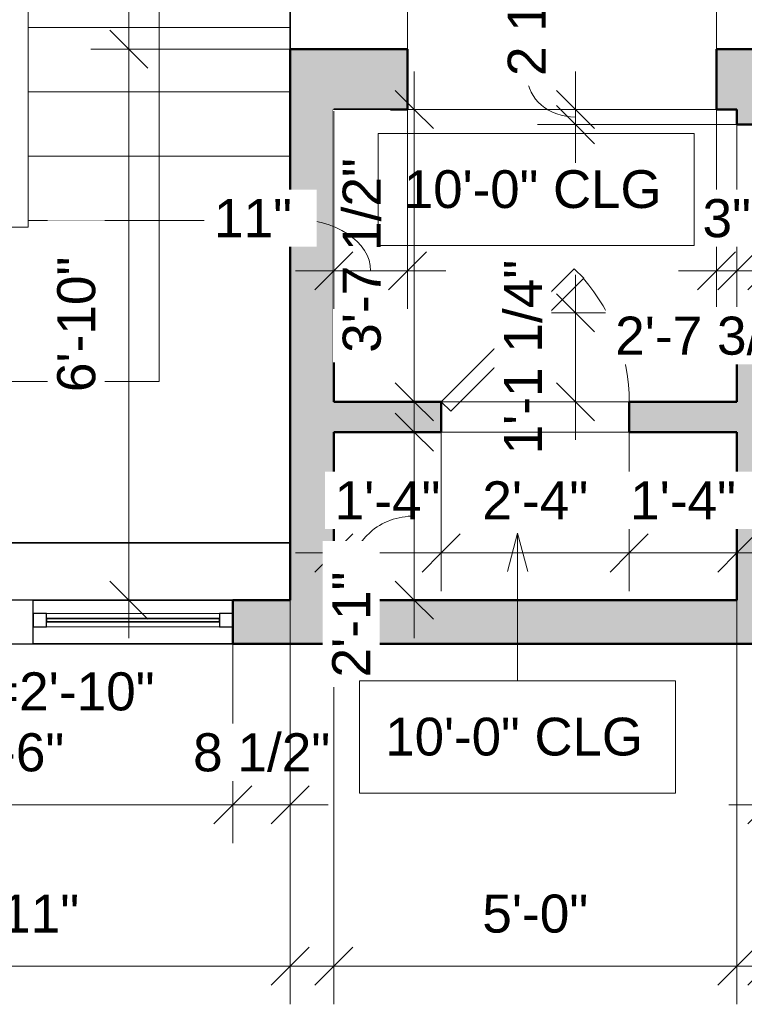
# Model space of a CAD drawing. Header units: inches. Extents: x -321 to 583, y -54 to 661.
# Tile 10 of 21: x 204 to 312, y -54 to 93. Entities that reach past the tile are written whole.
import ezdxf

# ---------------------------------------------------------------- set-up
doc = ezdxf.new("R2010")
doc.units = ezdxf.units.IN
doc.header["$MEASUREMENT"] = 0
for name, color, linetype, lineweight in [('A-ANNO-DIMS', 211, 'Continuous', 9), ('A-ANNO-DIMS-48', 211, 'Continuous', 9), ('A-DETL-THIN', 151, 'Continuous', 18), ('A-DOOR', 31, 'Continuous', 18), ('A-FLOR', 192, 'Continuous', 18), ('A-GENM', 13, 'Continuous', 18), ('A-GLAZ', 151, 'Continuous', 18), ('A-GLAZ-IDEN', 152, 'Continuous', 9), ('A-WALL', 113, 'Continuous', 18), ('A-WALL-PATT', 111, 'Continuous', 18), ('G-ANNO-TEXT', 231, 'Continuous', 9), ('S-STRS', 31, 'Continuous', 18)]:
    doc.layers.add(name, color=color, linetype=linetype, lineweight=lineweight)
doc.styles.add('Arial', font='arial.ttf', dxfattribs={"height": 5.669291})
doc.styles.add('Arial_1', font='arial.ttf', dxfattribs={"height": 5.625})
doc.dimstyles.new('Linear_-_3mm_Arial', dxfattribs={"dimscale": 12, "dimtxt": 5.784148, "dimasz": 0.472441, "dimexe": 0.472441, "dimexo": 0, "dimgap": 0.275591, "dimtad": 1, "dimrnd": 0.25, "dimzin": 3, "dimdsep": 46, "dimlunit": 4, "dimtxsty": 'Arial', "dimblk1": 'OBLIQUE', "dimblk2": 'OBLIQUE', "dimsah": 1, "dimcen": 0.09, "dimdle": 0.472441, "dimazin": 2, "dimtfac": 1, "dimtdec": 4, "dimtix": 1, "dimtmove": 0, "dimatfit": 3, "dimfxl": 1, "dimtvp": 1, "dimtfill": 1, "dimfrac": 2, "dimtolj": 1, "dimtzin": 0, "dimarcsym": 2})
doc.dimstyles.new('Linear_-_3mm_Arial_1', dxfattribs={"dimscale": 12, "dimtxt": 5.784148, "dimasz": 0.472441, "dimexe": 0.472441, "dimexo": 0, "dimgap": 0.275591, "dimtad": 1, "dimrnd": 0.25, "dimzin": 3, "dimdsep": 46, "dimlunit": 4, "dimtxsty": 'Arial', "dimblk1": 'OBLIQUE', "dimblk2": 'OBLIQUE', "dimsah": 1, "dimcen": 0.09, "dimdle": 0.472441, "dimazin": 2, "dimtfac": 1, "dimtdec": 4, "dimtix": 1, "dimtmove": 1, "dimatfit": 3, "dimfxl": 1, "dimtvp": 1, "dimtfill": 1, "dimfrac": 2, "dimtolj": 1, "dimtzin": 0, "dimarcsym": 2})

# ---------------------------------------------------------------- blocks, each defined once
blk = doc.blocks.new('Door_1 - 2_-4_ X 6_-8_-437402-2-2nd Floor Plan')
at = {"layer": 'A-DOOR', "lineweight": 35}
for p, q in [((12.59, -0.84), (-7.21, -20.63)), ((14, -2.25), (12.59, -0.84)), ((14, -2.25), (-5.79, -22.04)), ((-5.79, -22.04), (-7.21, -20.63))]:
    blk.add_line(p, q, dxfattribs=at)
at = {"layer": 'A-DOOR'}
blk.add_arc((14.07, -2.25), 28.07, 180, 220.8158, dxfattribs=at)
blk = doc.blocks.new('Window_8 - 5_-6_ x 3_-0_-450275-2-2nd Floor Plan')
at = {"layer": 'A-GLAZ', "lineweight": 25}
for p, q in [((3.75, 3.25), (-2.75, 3.25)), ((-2.75, 3.25), (-2.75, -3.25)), ((3.75, -3.25), (3.75, 3.25)), ((-30.5, 1.25), (-32.5, 1.25)), ((-32.5, 1.25), (-32.5, -0.75)), ((-30.5, -0.75), (-30.5, 1.25)), ((-2.75, 1.25), (-4.75, 1.25)), ((-4.75, 1.25), (-4.75, -0.75)), ((-2.75, -0.75), (-2.75, 1.25)), ((5.75, 1.25), (3.75, 1.25)), ((3.75, 1.25), (3.75, -0.75)), ((5.75, -0.75), (5.75, 1.25)), ((33.5, 1.25), (31.5, 1.25)), ((31.5, 1.25), (31.5, -0.75)), ((33.5, -0.75), (33.5, 1.25)), ((-32.5, -0.75), (-30.5, -0.75)), ((-4.75, -0.75), (-2.75, -0.75)), ((3.75, -0.75), (5.75, -0.75)), ((31.5, -0.75), (33.5, -0.75)), ((-2.75, -3.25), (3.75, -3.25))]:
    blk.add_line(p, q, dxfattribs=at)
at = {"layer": 'A-GLAZ'}
for p, q in [((-30.5, 1.25), (-4.75, 1.25)), ((5.75, 1.25), (31.5, 1.25)), ((-4.75, -0.75), (-30.5, -0.75)), ((31.5, -0.75), (5.75, -0.75))]:
    blk.add_line(p, q, dxfattribs=at)
at = {"layer": 'A-GLAZ', "lineweight": 35}
for p, q in [((-4.75, 0.5), (-30.5, 0.5)), ((-30.5, 0.5), (-30.5, 0)), ((-30.5, 0), (-4.75, 0)), ((-4.75, 0), (-4.75, 0.5)), ((31.5, 0.5), (5.75, 0.5)), ((5.75, 0.5), (5.75, 0)), ((5.75, 0), (31.5, 0)), ((31.5, 0), (31.5, 0.5))]:
    blk.add_line(p, q, dxfattribs=at)
blk = doc.blocks.new('Generic Models 7 - Generic Models 7-462253-2-2nd Floor Plan')
at = {"layer": 'A-GENM', "lineweight": 35}
blk.add_line((244.5, 15), (161.5, 15), dxfattribs=at)
blk = doc.blocks.new('DIMBLOCK35-2-2nd Floor Plan')
at = {"layer": 'A-ANNO-DIMS-48'}
for p, q in [((170, 0), (170, -29.67)), ((170, -24), (170, 0)), ((236, 0), (236, -29.67)), ((236, -24), (236, 0)), ((170, -24), (236, -24))]:
    blk.add_line(p, q, dxfattribs=at)
at = {"layer": 'A-ANNO-DIMS-48', "lineweight": 35}
for p, q in [((170, -24), (172.83, -21.17)), ((236, -24), (238.83, -21.17)), ((170, -24), (167.17, -26.83)), ((236, -24), (233.17, -26.83))]:
    blk.add_line(p, q, dxfattribs=at)
at = {"layer": 'A-ANNO-DIMS-48', "color": 0, "insert": (195.12, -13.33), "char_height": 5.669, "width": 18.9008, "attachment_point": 1, "line_spacing_factor": 0.941778, "style": 'Arial', "bg_fill": 3, "box_fill_scale": 1.25, "bg_fill_color": 256, "bg_fill_true_color": 13158600, "bg_fill_transparency": 0}
blk.add_mtext('5\'-6"', dxfattribs=at)
blk = doc.blocks.new('_Oblique')
at = {"color": 0, "linetype": 'ByBlock', "lineweight": -2}
blk.add_line((-0.5, -0.5), (0.5, 0.5), dxfattribs=at)
blk = doc.blocks.new('DIMBLOCK36-2-2nd Floor Plan')
at = {"layer": 'A-ANNO-DIMS-48'}
for p, q in [((244.5, 6.5), (244.5, -29.67)), ((244.5, -24), (244.5, 6.5)), ((236, 0), (236, -29.67)), ((236, -24), (236, 0)), ((236, -24), (250.17, -24))]:
    blk.add_line(p, q, dxfattribs=at)
at = {"layer": 'A-ANNO-DIMS-48', "lineweight": 35}
for p, q in [((236, -24), (238.83, -21.17)), ((244.5, -24), (247.33, -21.17)), ((236, -24), (233.17, -26.83)), ((244.5, -24), (241.67, -26.83))]:
    blk.add_line(p, q, dxfattribs=at)
at = {"layer": 'A-ANNO-DIMS-48', "color": 0, "insert": (230.06, -13.33), "char_height": 5.669, "width": 24.4536, "attachment_point": 1, "line_spacing_factor": 0.941778, "style": 'Arial', "bg_fill": 3, "box_fill_scale": 1.25, "bg_fill_color": 256, "bg_fill_true_color": 13158600, "bg_fill_transparency": 0}
blk.add_mtext('8 1/2"', dxfattribs=at)
blk = doc.blocks.new('DIMBLOCK37-2-2nd Floor Plan')
at = {"layer": 'A-ANNO-DIMS-48'}
for p, q in [((161.5, 6.5), (161.5, -53.67)), ((161.5, -48), (161.5, 6.5)), ((244.5, 6.5), (244.5, -53.67)), ((244.5, -48), (244.5, 6.5)), ((155.83, -48), (250.17, -48))]:
    blk.add_line(p, q, dxfattribs=at)
at = {"layer": 'A-ANNO-DIMS-48', "lineweight": 35}
for p, q in [((161.5, -48), (164.33, -45.17)), ((244.5, -48), (247.33, -45.17)), ((161.5, -48), (158.67, -50.83)), ((244.5, -48), (241.67, -50.83))]:
    blk.add_line(p, q, dxfattribs=at)
at = {"layer": 'A-ANNO-DIMS-48', "color": 0, "insert": (192.94, -37.33), "char_height": 5.669, "width": 24.1332, "attachment_point": 1, "line_spacing_factor": 0.941778, "style": 'Arial', "bg_fill": 3, "box_fill_scale": 1.25, "bg_fill_color": 256, "bg_fill_true_color": 13158600, "bg_fill_transparency": 0}
blk.add_mtext('6\'-11"', dxfattribs=at)
blk = doc.blocks.new('DIMBLOCK38-2-2nd Floor Plan')
at = {"layer": 'A-ANNO-DIMS-48'}
for p, q in [((251, 6.5), (251, -53.67)), ((251, -48), (251, 6.5)), ((311, 6.5), (311, -53.67)), ((311, -48), (311, 6.5)), ((245.33, -48), (316.67, -48))]:
    blk.add_line(p, q, dxfattribs=at)
at = {"layer": 'A-ANNO-DIMS-48', "lineweight": 35}
for p, q in [((251, -48), (253.83, -45.17)), ((311, -48), (313.83, -45.17)), ((251, -48), (248.17, -50.83)), ((311, -48), (308.17, -50.83))]:
    blk.add_line(p, q, dxfattribs=at)
at = {"layer": 'A-ANNO-DIMS-48', "color": 0, "insert": (273.12, -37.33), "char_height": 5.669, "width": 18.9008, "attachment_point": 1, "line_spacing_factor": 0.941778, "style": 'Arial', "bg_fill": 3, "box_fill_scale": 1.25, "bg_fill_color": 256, "bg_fill_true_color": 13158600, "bg_fill_transparency": 0}
blk.add_mtext('5\'-0"', dxfattribs=at)
blk = doc.blocks.new('DIMBLOCK39-2-2nd Floor Plan')
at = {"layer": 'A-ANNO-DIMS-48'}
for p, q in [((315.5, 8), (315.5, -29.67)), ((315.5, -24), (315.5, 8)), ((352.5, 0), (352.5, -29.67)), ((352.5, -24), (352.5, 0)), ((309.83, -24), (352.5, -24))]:
    blk.add_line(p, q, dxfattribs=at)
at = {"layer": 'A-ANNO-DIMS-48', "lineweight": 35}
for p, q in [((315.5, -24), (318.33, -21.17)), ((352.5, -24), (355.33, -21.17)), ((315.5, -24), (312.67, -26.83)), ((352.5, -24), (349.67, -26.83))]:
    blk.add_line(p, q, dxfattribs=at)
at = {"layer": 'A-ANNO-DIMS-48', "color": 0, "insert": (326.12, -13.33), "char_height": 5.669, "width": 18.9008, "attachment_point": 1, "line_spacing_factor": 0.941778, "style": 'Arial', "bg_fill": 3, "box_fill_scale": 1.25, "bg_fill_color": 256, "bg_fill_true_color": 13158600, "bg_fill_transparency": 0}
blk.add_mtext('3\'-1"', dxfattribs=at)
blk = doc.blocks.new('DIMBLOCK42-2-2nd Floor Plan')
at = {"layer": 'A-ANNO-DIMS-48'}
for p, q in [((315.5, 8), (315.5, -53.67)), ((315.5, -48), (315.5, 8)), ((378.5, 8), (378.5, -53.67)), ((378.5, -48), (378.5, 8)), ((309.83, -48), (384.17, -48))]:
    blk.add_line(p, q, dxfattribs=at)
at = {"layer": 'A-ANNO-DIMS-48', "lineweight": 35}
for p, q in [((315.5, -48), (318.33, -45.17)), ((378.5, -48), (381.33, -45.17)), ((315.5, -48), (312.67, -50.83)), ((378.5, -48), (375.67, -50.83))]:
    blk.add_line(p, q, dxfattribs=at)
at = {"layer": 'A-ANNO-DIMS-48', "color": 0, "insert": (339.12, -37.33), "char_height": 5.669, "width": 18.9008, "attachment_point": 1, "line_spacing_factor": 0.941778, "style": 'Arial', "bg_fill": 3, "box_fill_scale": 1.25, "bg_fill_color": 256, "bg_fill_true_color": 13158600, "bg_fill_transparency": 0}
blk.add_mtext('5\'-3"', dxfattribs=at)
blk = doc.blocks.new('DIMBLOCK164-2-2nd Floor Plan')
at = {"layer": 'A-ANNO-DIMS-48', "lineweight": 35}
for p, q in [((220.5, 132), (217.67, 134.83)), ((220.5, 132), (223.33, 129.17)), ((220.5, 88.5), (217.67, 91.33)), ((220.5, 88.5), (223.33, 85.67))]:
    blk.add_line(p, q, dxfattribs=at)
at = {"layer": 'A-ANNO-DIMS-48'}
for p, q in [((244.25, 132), (214.83, 132)), ((220.5, 132), (220.5, 88.5)), ((220.5, 132), (244.25, 132)), ((244.5, 88.5), (214.83, 88.5)), ((220.5, 88.5), (244.5, 88.5))]:
    blk.add_line(p, q, dxfattribs=at)
at = {"layer": 'A-ANNO-DIMS-48', "color": 0, "insert": (209.83, 95.79), "char_height": 5.669, "width": 34.7049, "attachment_point": 1, "rotation": 90, "line_spacing_factor": 0.941778, "style": 'Arial', "bg_fill": 3, "box_fill_scale": 1.25, "bg_fill_color": 256, "bg_fill_true_color": 13158600, "bg_fill_transparency": 0}
blk.add_mtext('3\'-7 1/2"', dxfattribs=at)
blk = doc.blocks.new('DIMBLOCK165-2-2nd Floor Plan')
at = {"layer": 'A-ANNO-DIMS-48', "lineweight": 35}
for p, q in [((220.5, 88.5), (217.67, 91.33)), ((220.5, 88.5), (223.33, 85.67)), ((220.5, 6.5), (217.67, 9.33)), ((220.5, 6.5), (223.33, 3.67))]:
    blk.add_line(p, q, dxfattribs=at)
at = {"layer": 'A-ANNO-DIMS-48'}
for p, q in [((244.5, 88.5), (214.83, 88.5)), ((220.5, 88.5), (220.5, 0.83)), ((220.5, 88.5), (244.5, 88.5)), ((244.25, 6.5), (214.83, 6.5)), ((220.5, 6.5), (244.25, 6.5))]:
    blk.add_line(p, q, dxfattribs=at)
at = {"layer": 'A-ANNO-DIMS-48', "color": 0, "insert": (209.83, 37.44), "char_height": 5.669, "width": 24.1332, "attachment_point": 1, "rotation": 90, "line_spacing_factor": 0.941778, "style": 'Arial', "bg_fill": 3, "box_fill_scale": 1.25, "bg_fill_color": 256, "bg_fill_true_color": 13158600, "bg_fill_transparency": 0}
blk.add_mtext('6\'-10"', dxfattribs=at)
blk = doc.blocks.new('DIMBLOCK166-2-2nd Floor Plan')
at = {"layer": 'A-ANNO-DIMS-48'}
for p, q in [((251, 31.09), (251, 7.83)), ((251, 13.5), (251, 31.09)), ((267, 31.5), (267, 7.83)), ((267, 13.5), (267, 31.5)), ((245.33, 13.5), (267, 13.5))]:
    blk.add_line(p, q, dxfattribs=at)
at = {"layer": 'A-ANNO-DIMS-48', "lineweight": 35}
for p, q in [((251, 13.5), (253.83, 16.33)), ((267, 13.5), (269.83, 16.33)), ((251, 13.5), (248.17, 10.67)), ((267, 13.5), (264.17, 10.67))]:
    blk.add_line(p, q, dxfattribs=at)
at = {"layer": 'A-ANNO-DIMS-48', "color": 0, "insert": (251.12, 24.17), "char_height": 5.669, "width": 18.9008, "attachment_point": 1, "line_spacing_factor": 0.941778, "style": 'Arial', "bg_fill": 3, "box_fill_scale": 1.25, "bg_fill_color": 256, "bg_fill_true_color": 13158600, "bg_fill_transparency": 0}
blk.add_mtext('1\'-4"', dxfattribs=at)
blk = doc.blocks.new('DIMBLOCK167-2-2nd Floor Plan')
at = {"layer": 'A-ANNO-DIMS-48'}
for p, q in [((267, 31.5), (267, 7.83)), ((267, 13.5), (267, 31.5)), ((295, 31.5), (295, 7.83)), ((295, 13.5), (295, 31.5)), ((267, 13.5), (295, 13.5))]:
    blk.add_line(p, q, dxfattribs=at)
at = {"layer": 'A-ANNO-DIMS-48', "lineweight": 35}
for p, q in [((267, 13.5), (269.83, 16.33)), ((295, 13.5), (297.83, 16.33)), ((267, 13.5), (264.17, 10.67)), ((295, 13.5), (292.17, 10.67))]:
    blk.add_line(p, q, dxfattribs=at)
at = {"layer": 'A-ANNO-DIMS-48', "color": 0, "insert": (273.12, 24.17), "char_height": 5.669, "width": 18.9008, "attachment_point": 1, "line_spacing_factor": 0.941778, "style": 'Arial', "bg_fill": 3, "box_fill_scale": 1.25, "bg_fill_color": 256, "bg_fill_true_color": 13158600, "bg_fill_transparency": 0}
blk.add_mtext('2\'-4"', dxfattribs=at)
blk = doc.blocks.new('DIMBLOCK168-2-2nd Floor Plan')
at = {"layer": 'A-ANNO-DIMS-48'}
for p, q in [((295, 31.5), (295, 7.83)), ((295, 13.5), (295, 31.5)), ((311, 31.09), (311, 7.83)), ((311, 13.5), (311, 31.09)), ((295, 13.5), (316.67, 13.5))]:
    blk.add_line(p, q, dxfattribs=at)
at = {"layer": 'A-ANNO-DIMS-48', "lineweight": 35}
for p, q in [((295, 13.5), (297.83, 16.33)), ((311, 13.5), (313.83, 16.33)), ((295, 13.5), (292.17, 10.67)), ((311, 13.5), (308.17, 10.67))]:
    blk.add_line(p, q, dxfattribs=at)
at = {"layer": 'A-ANNO-DIMS-48', "color": 0, "insert": (295.12, 24.17), "char_height": 5.669, "width": 18.9008, "attachment_point": 1, "line_spacing_factor": 0.941778, "style": 'Arial', "bg_fill": 3, "box_fill_scale": 1.25, "bg_fill_color": 256, "bg_fill_true_color": 13158600, "bg_fill_transparency": 0}
blk.add_mtext('1\'-4"', dxfattribs=at)
blk = doc.blocks.new('DIMBLOCK172-2-2nd Floor Plan')
at = {"layer": 'A-ANNO-DIMS-48'}
for p, q in [((287, 54.92), (287, 30.33)), ((311, 49.25), (281.33, 49.25)), ((287, 49.25), (311, 49.25)), ((310.75, 36), (281.33, 36)), ((287, 36), (310.75, 36))]:
    blk.add_line(p, q, dxfattribs=at)
at = {"layer": 'A-ANNO-DIMS-48', "lineweight": 35}
for p, q in [((287, 49.25), (284.17, 52.08)), ((287, 49.25), (289.83, 46.42)), ((287, 36), (284.17, 38.83)), ((287, 36), (289.83, 33.17))]:
    blk.add_line(p, q, dxfattribs=at)
at = {"layer": 'A-ANNO-DIMS-48', "color": 0, "insert": (276.33, 28.16), "char_height": 5.669, "width": 34.7049, "attachment_point": 1, "rotation": 90, "line_spacing_factor": 0.941778, "style": 'Arial', "bg_fill": 3, "box_fill_scale": 1.25, "bg_fill_color": 256, "bg_fill_true_color": 13158600, "bg_fill_transparency": 0}
blk.add_mtext('1\'-1 1/4"', dxfattribs=at)
blk = doc.blocks.new('DIMBLOCK173-2-2nd Floor Plan')
at = {"layer": 'A-ANNO-DIMS-48'}
for p, q in [((287, 85.17), (287, 71.58)), ((310.75, 79.5), (281.33, 79.5)), ((287, 79.5), (310.75, 79.5)), ((311, 77.25), (281.33, 77.25)), ((287, 77.25), (311, 77.25))]:
    blk.add_line(p, q, dxfattribs=at)
at = {"layer": 'A-ANNO-DIMS-48', "lineweight": 35}
for p, q in [((287, 79.5), (284.17, 82.33)), ((287, 77.25), (284.17, 80.08)), ((287, 79.5), (289.83, 76.67)), ((287, 77.25), (289.83, 74.42))]:
    blk.add_line(p, q, dxfattribs=at)
at = {"layer": 'A-ANNO-DIMS-48'}
blk.add_ellipse((287, 84.48), major_axis=(7.19, 0), ratio=0.849403, start_param=3.141593, end_param=4.712389, dxfattribs=at)
at = {"layer": 'A-ANNO-DIMS-48', "color": 0, "insert": (276.9, 84.48), "char_height": 5.669, "width": 24.4536, "attachment_point": 1, "rotation": 90, "line_spacing_factor": 0.941778, "style": 'Arial', "bg_fill": 3, "box_fill_scale": 1.25, "bg_fill_color": 256, "bg_fill_true_color": 13158600, "bg_fill_transparency": 0}
blk.add_mtext('2 1/4"', dxfattribs=at)
blk = doc.blocks.new('DIMBLOCK174-2-2nd Floor Plan')
at = {"layer": 'A-ANNO-DIMS-48'}
for p, q in [((263, 85.17), (263, 30.33)), ((310.75, 79.5), (257.33, 79.5)), ((263, 79.5), (310.75, 79.5)), ((310.75, 36), (257.33, 36)), ((263, 36), (310.75, 36))]:
    blk.add_line(p, q, dxfattribs=at)
at = {"layer": 'A-ANNO-DIMS-48', "lineweight": 35}
for p, q in [((263, 79.5), (260.17, 82.33)), ((263, 79.5), (265.83, 76.67)), ((263, 36), (260.17, 38.83)), ((263, 36), (265.83, 33.17))]:
    blk.add_line(p, q, dxfattribs=at)
at = {"layer": 'A-ANNO-DIMS-48', "color": 0, "insert": (252.33, 43.29), "char_height": 5.669, "width": 34.7049, "attachment_point": 1, "rotation": 90, "line_spacing_factor": 0.941778, "style": 'Arial', "bg_fill": 3, "box_fill_scale": 1.25, "bg_fill_color": 256, "bg_fill_true_color": 13158600, "bg_fill_transparency": 0}
blk.add_mtext('3\'-7 1/2"', dxfattribs=at)
blk = doc.blocks.new('DIMBLOCK175-2-2nd Floor Plan')
at = {"layer": 'A-ANNO-DIMS-48'}
for p, q in [((263, 0.83), (263, 37.17)), ((310.56, 31.5), (257.33, 31.5)), ((263, 31.5), (310.56, 31.5)), ((309.06, 6.5), (257.33, 6.5)), ((263, 6.5), (309.06, 6.5))]:
    blk.add_line(p, q, dxfattribs=at)
at = {"layer": 'A-ANNO-DIMS-48', "lineweight": 35}
for p, q in [((263, 31.5), (260.17, 34.33)), ((263, 31.5), (265.83, 28.67)), ((263, 6.5), (260.17, 9.33)), ((263, 6.5), (265.83, 3.67))]:
    blk.add_line(p, q, dxfattribs=at)
at = {"layer": 'A-ANNO-DIMS-48'}
blk.add_ellipse((263, 10.72), major_axis=(9.32, 0), ratio=0.888101, start_param=1.570796, end_param=3.141593, dxfattribs=at)
at = {"layer": 'A-ANNO-DIMS-48', "color": 0, "insert": (250.77, -5.03), "char_height": 5.669, "width": 18.9008, "attachment_point": 1, "rotation": 90, "line_spacing_factor": 0.941778, "style": 'Arial', "bg_fill": 3, "box_fill_scale": 1.25, "bg_fill_color": 256, "bg_fill_true_color": 13158600, "bg_fill_transparency": 0}
blk.add_mtext('2\'-1"', dxfattribs=at)
blk = doc.blocks.new('DIMBLOCK176-2-2nd Floor Plan')
at = {"layer": 'A-ANNO-DIMS-48'}
for p, q in [((244.5, 87.91), (244.5, 118.17)), ((262, 88.5), (262, 118.17)), ((238.83, 112.5), (262, 112.5)), ((244.5, 112.5), (244.5, 87.91)), ((262, 112.5), (262, 88.5))]:
    blk.add_line(p, q, dxfattribs=at)
at = {"layer": 'A-ANNO-DIMS-48', "lineweight": 35}
for p, q in [((244.5, 112.5), (247.33, 115.33)), ((262, 112.5), (264.83, 115.33)), ((244.5, 112.5), (241.67, 109.67)), ((262, 112.5), (259.17, 109.67))]:
    blk.add_line(p, q, dxfattribs=at)
at = {"layer": 'A-ANNO-DIMS-48', "color": 0, "insert": (238.79, 123.17), "char_height": 5.669, "width": 34.7049, "attachment_point": 1, "line_spacing_factor": 0.941778, "style": 'Arial', "bg_fill": 3, "box_fill_scale": 1.25, "bg_fill_color": 256, "bg_fill_true_color": 13158600, "bg_fill_transparency": 0}
blk.add_mtext('1\'-5 1/2"', dxfattribs=at)
blk = doc.blocks.new('DIMBLOCK177-2-2nd Floor Plan')
at = {"layer": 'A-ANNO-DIMS-48'}
for p, q in [((262, 88.5), (262, 118.17)), ((308, 88.5), (308, 118.17)), ((262, 112.5), (308, 112.5)), ((262, 112.5), (262, 88.5)), ((308, 112.5), (308, 88.5))]:
    blk.add_line(p, q, dxfattribs=at)
at = {"layer": 'A-ANNO-DIMS-48', "lineweight": 35}
for p, q in [((262, 112.5), (264.83, 115.33)), ((308, 112.5), (310.83, 115.33)), ((262, 112.5), (259.17, 109.67)), ((308, 112.5), (305.17, 109.67))]:
    blk.add_line(p, q, dxfattribs=at)
at = {"layer": 'A-ANNO-DIMS-48', "color": 0, "insert": (274.94, 123.17), "char_height": 5.669, "width": 24.1332, "attachment_point": 1, "line_spacing_factor": 0.941778, "style": 'Arial', "bg_fill": 3, "box_fill_scale": 1.25, "bg_fill_color": 256, "bg_fill_true_color": 13158600, "bg_fill_transparency": 0}
blk.add_mtext('3\'-10"', dxfattribs=at)
blk = doc.blocks.new('DIMBLOCK178-2-2nd Floor Plan')
at = {"layer": 'A-ANNO-DIMS-48'}
for p, q in [((308, 88.5), (308, 118.17)), ((344.74, 88.5), (344.74, 118.17)), ((308, 112.5), (350.41, 112.5)), ((308, 112.5), (308, 88.5)), ((344.74, 112.5), (344.74, 88.5))]:
    blk.add_line(p, q, dxfattribs=at)
at = {"layer": 'A-ANNO-DIMS-48', "lineweight": 35}
for p, q in [((308, 112.5), (310.83, 115.33)), ((344.74, 112.5), (347.58, 115.33)), ((308, 112.5), (305.17, 109.67)), ((344.74, 112.5), (341.91, 109.67))]:
    blk.add_line(p, q, dxfattribs=at)
at = {"layer": 'A-ANNO-DIMS-48', "color": 0, "insert": (311.91, 123.17), "char_height": 5.669, "width": 34.7049, "attachment_point": 1, "line_spacing_factor": 0.941778, "style": 'Arial', "bg_fill": 3, "box_fill_scale": 1.25, "bg_fill_color": 256, "bg_fill_true_color": 13158600, "bg_fill_transparency": 0}
blk.add_mtext('3\'-0 3/4"', dxfattribs=at)
blk = doc.blocks.new('DIMBLOCK179-2-2nd Floor Plan')
at = {"layer": 'A-ANNO-DIMS-48'}
for p, q in [((244.5, 87.26), (244.5, 142.17)), ((344.74, 88.5), (344.74, 142.17)), ((238.83, 136.5), (350.41, 136.5)), ((244.5, 136.5), (244.5, 87.26)), ((344.74, 136.5), (344.74, 88.5))]:
    blk.add_line(p, q, dxfattribs=at)
at = {"layer": 'A-ANNO-DIMS-48', "lineweight": 35}
for p, q in [((244.5, 136.5), (247.33, 139.33)), ((344.74, 136.5), (347.58, 139.33)), ((244.5, 136.5), (241.67, 133.67)), ((344.74, 136.5), (341.91, 133.67))]:
    blk.add_line(p, q, dxfattribs=at)
at = {"layer": 'A-ANNO-DIMS-48', "color": 0, "insert": (280.16, 147.17), "char_height": 5.669, "width": 34.7049, "attachment_point": 1, "line_spacing_factor": 0.941778, "style": 'Arial', "bg_fill": 3, "box_fill_scale": 1.25, "bg_fill_color": 256, "bg_fill_true_color": 13158600, "bg_fill_transparency": 0}
blk.add_mtext('8\'-4 1/4"', dxfattribs=at)
blk = doc.blocks.new('DIMBLOCK180-2-2nd Floor Plan')
at = {"layer": 'A-ANNO-DIMS-48'}
for p, q in [((205.5, 81.06), (205.5, 142.17)), ((244.5, 81.06), (244.5, 142.17)), ((199.83, 136.5), (250.17, 136.5)), ((205.5, 136.5), (205.5, 81.06)), ((244.5, 136.5), (244.5, 81.06))]:
    blk.add_line(p, q, dxfattribs=at)
at = {"layer": 'A-ANNO-DIMS-48', "lineweight": 35}
for p, q in [((205.5, 136.5), (208.33, 139.33)), ((244.5, 136.5), (247.33, 139.33)), ((205.5, 136.5), (202.67, 133.67)), ((244.5, 136.5), (241.67, 133.67))]:
    blk.add_line(p, q, dxfattribs=at)
at = {"layer": 'A-ANNO-DIMS-48', "color": 0, "insert": (217.12, 147.17), "char_height": 5.669, "width": 18.9008, "attachment_point": 1, "line_spacing_factor": 0.941778, "style": 'Arial', "bg_fill": 3, "box_fill_scale": 1.25, "bg_fill_color": 256, "bg_fill_true_color": 13158600, "bg_fill_transparency": 0}
blk.add_mtext('3\'-3"', dxfattribs=at)
blk = doc.blocks.new('DIMBLOCK181-2-2nd Floor Plan')
at = {"layer": 'A-ANNO-DIMS-48'}
for p, q in [((308, 79.5), (308, 49.83)), ((308, 55.5), (308, 79.5)), ((311, 79.25), (311, 49.83)), ((311, 55.5), (311, 79.25)), ((302.33, 55.5), (316.67, 55.5))]:
    blk.add_line(p, q, dxfattribs=at)
at = {"layer": 'A-ANNO-DIMS-48', "lineweight": 35}
for p, q in [((308, 55.5), (310.83, 58.33)), ((311, 55.5), (313.83, 58.33)), ((308, 55.5), (305.17, 52.67)), ((311, 55.5), (308.17, 52.67))]:
    blk.add_line(p, q, dxfattribs=at)
at = {"layer": 'A-ANNO-DIMS-48', "color": 0, "insert": (305.9, 66.17), "char_height": 5.669, "width": 8.6495, "attachment_point": 1, "line_spacing_factor": 0.941778, "style": 'Arial', "bg_fill": 3, "box_fill_scale": 1.25, "bg_fill_color": 256, "bg_fill_true_color": 13158600, "bg_fill_transparency": 0}
blk.add_mtext('3"', dxfattribs=at)
blk = doc.blocks.new('DIMBLOCK182-2-2nd Floor Plan')
at = {"layer": 'A-ANNO-DIMS-48'}
for p, q in [((251, 79.25), (251, 49.83)), ((251, 55.5), (251, 79.25)), ((262, 79.5), (262, 49.83)), ((262, 55.5), (262, 79.5)), ((245.33, 55.5), (267.67, 55.5))]:
    blk.add_line(p, q, dxfattribs=at)
at = {"layer": 'A-ANNO-DIMS-48', "lineweight": 35}
for p, q in [((251, 55.5), (253.83, 58.33)), ((262, 55.5), (264.83, 58.33)), ((251, 55.5), (248.17, 52.67)), ((262, 55.5), (259.17, 52.67))]:
    blk.add_line(p, q, dxfattribs=at)
at = {"layer": 'A-ANNO-DIMS-48'}
blk.add_ellipse((244.74, 55.5), major_axis=(11.76, 0), ratio=0.659687, start_param=0, end_param=1.570796, dxfattribs=at)
at = {"layer": 'A-ANNO-DIMS-48', "color": 0, "insert": (233.17, 66.17), "char_height": 5.669, "width": 13.882, "attachment_point": 1, "line_spacing_factor": 0.941778, "style": 'Arial', "bg_fill": 3, "box_fill_scale": 1.25, "bg_fill_color": 256, "bg_fill_true_color": 13158600, "bg_fill_transparency": 0}
blk.add_mtext('11"', dxfattribs=at)
blk = doc.blocks.new('DIMBLOCK183-2-2nd Floor Plan')
at = {"layer": 'A-ANNO-DIMS-48'}
for p, q in [((315.5, 81.25), (315.5, 49.83)), ((315.5, 55.5), (315.5, 81.25)), ((347.14, 82), (347.14, 49.83)), ((347.14, 55.5), (347.14, 82)), ((309.83, 55.5), (352.81, 55.5))]:
    blk.add_line(p, q, dxfattribs=at)
at = {"layer": 'A-ANNO-DIMS-48', "lineweight": 35}
for p, q in [((315.5, 55.5), (318.33, 58.33)), ((347.14, 55.5), (349.97, 58.33)), ((315.5, 55.5), (312.67, 52.67)), ((347.14, 55.5), (344.3, 52.67))]:
    blk.add_line(p, q, dxfattribs=at)
at = {"layer": 'A-ANNO-DIMS-48'}
blk.add_ellipse((321.82, 55.5), major_axis=(0, 9.73), ratio=0.975527, start_param=3.141593, end_param=4.712389, dxfattribs=at)
at = {"layer": 'A-ANNO-DIMS-48', "color": 0, "insert": (292.9, 48.68), "char_height": 5.669, "width": 34.7049, "attachment_point": 1, "line_spacing_factor": 0.941778, "style": 'Arial', "bg_fill": 3, "box_fill_scale": 1.25, "bg_fill_color": 256, "bg_fill_true_color": 13158600, "bg_fill_transparency": 0}
blk.add_mtext('2\'-7 3/4"', dxfattribs=at)

msp = doc.modelspace()

# ---------------------------------------------------------------- hatches: boundary and pattern name
at = {"layer": 'A-WALL-PATT'}
h = msp.add_hatch(color=256, dxfattribs=at)
h.paths.add_polyline_path([(311, 79.5), (311, 88.5), (308, 88.5), (308, 79.5)])
h.paths.add_polyline_path([(262, 79.5), (262, 88.5), (244.5, 88.5), (244.5, 79.5), (254.88, 79.5)])
h = msp.add_hatch(color=256, dxfattribs=at)
h.paths.add_polyline_path([(311, 6.5), (313.25, 6.5), (313.25, 8), (315.5, 8), (315.5, 49.25), (311, 49.25), (311, 8.878)])
h.paths.add_polyline_path([(315.5, 77.25), (315.5, 88.5), (311, 88.5), (311, 77.25)])
msp.add_hatch(color=256, dxfattribs=at).paths.add_polyline_path([(251, 6.5), (251, 79.5), (244.5, 79.5), (244.5, 6.5)])
h = msp.add_hatch(color=256, dxfattribs=at)
h.paths.add_polyline_path([(311, 31.5), (311, 36), (295, 36), (295, 31.5)])
h.paths.add_polyline_path([(267, 31.5), (267, 36), (251, 36), (251, 31.5), (254.88, 31.5)])
h = msp.add_hatch(color=256, dxfattribs=at)
h.paths.add_polyline_path([(313.25, 0), (313.25, 6.5), (236, 6.5), (236, 0), (254.88, 0)])
h.paths.add_polyline_path([(170, 0), (170, 6.5), (0, 6.5), (0, 0), (130.357, 0)])

# ---------------------------------------------------------------- linework, layer by layer
at = {"layer": 'A-DETL-THIN'}
for p, q in [((225, 132), (225, 39)), ((225, 39), (181.25, 39))]:
    msp.add_line(p, q, dxfattribs=at)
at = {"layer": 'A-FLOR', "lineweight": 35}
msp.add_line((244.5, 132), (244.5, 88.5), dxfattribs=at)
at = {"layer": 'A-WALL', "lineweight": 50}
for p, q in [((262, 88.5), (244.5, 88.5)), ((244.5, 88.5), (244.5, 6.5)), ((262, 79.5), (262, 88.5)), ((344.744, 88.5), (308, 88.5)), ((308, 88.5), (308, 79.5)), ((251, 79.5), (262, 79.5)), ((251, 36), (251, 79.5)), ((308, 79.5), (311, 79.5)), ((311, 79.5), (311, 77.25)), ((311, 77.25), (315.5, 77.25)), ((315.5, 49.25), (311, 49.25)), ((311, 49.25), (311, 36)), ((267, 36), (251, 36)), ((267, 31.5), (267, 36)), ((311, 36), (295, 36)), ((295, 36), (295, 31.5)), ((251, 6.5), (251, 31.5)), ((251, 31.5), (267, 31.5)), ((295, 31.5), (311, 31.5)), ((311, 31.5), (311, 6.5)), ((244.5, 6.5), (236, 6.5)), ((236, 6.5), (236, 0)), ((311, 6.5), (251, 6.5)), ((236, 0), (352.5, 0))]:
    msp.add_line(p, q, dxfattribs=at)
at = {"layer": 'A-WALL', "lineweight": 35}
for p, q in [((206.25, 6.5), (236, 6.5)), ((236, 0), (206.25, 0))]:
    msp.add_line(p, q, dxfattribs=at)
at = {"layer": 'S-STRS'}
for p, q in [((205.5, 82.143), (205.5, 101.286)), ((244.5, 91.714), (205.5, 91.714)), ((244.5, 82.143), (205.5, 82.143)), ((205.5, 72.571), (205.5, 82.143)), ((244.5, 72.571), (205.5, 72.571)), ((205.5, 62), (205.5, 72.571)), ((201, 62), (205.5, 62)), ((244.5, 63), (205.5, 63))]:
    msp.add_line(p, q, dxfattribs=at)

# ---------------------------------------------------------------- block references
at = {"layer": 'A-DOOR', "lineweight": 35, "rotation": 180}
msp.add_blockref('Door_1 - 2_-4_ X 6_-8_-437402-2-2nd Floor Plan', (281, 33.75), dxfattribs=at)
at = {"layer": 'A-GENM', "lineweight": 35}
msp.add_blockref('Generic Models 7 - Generic Models 7-462253-2-2nd Floor Plan', (0, 0), dxfattribs=at)
at = {"layer": 'A-GLAZ', "lineweight": 35}
msp.add_blockref('Window_8 - 5_-6_ x 3_-0_-450275-2-2nd Floor Plan', (202.5, 3.25), dxfattribs=at)

# ---------------------------------------------------------------- texts
at = {"layer": 'A-GLAZ-IDEN', "insert": (181.06, -4.262), "char_height": 5.66929, "width": 53.025, "attachment_point": 1, "style": 'Arial'}
msp.add_mtext('Sill H=2\'-10"', dxfattribs=at)

# ---------------------------------------------------------------- next in the draw order: dimensions: what is measured, and where the dimension line sits
at = {"layer": 'A-ANNO-DIMS'}
dim = msp.add_linear_dim(base=(220.5, 88.5), p1=(244.25, 132), p2=(244.5, 88.5), angle=90, dimstyle='Linear_-_3mm_Arial', override={"dimpost": '<>', "dimfxl": 43.500718}, dxfattribs=at)
dim.commit()
dim.dimension.update_dxf_attribs({"geometry": 'DIMBLOCK164-2-2nd Floor Plan', "text_midpoint": (214.26, 110.25)})
dim = msp.add_linear_dim(base=(287, 77.25), p1=(310.75, 79.5), p2=(311, 77.25), angle=90, dimstyle='Linear_-_3mm_Arial_1', override={"dimpost": '<>', "dimfxl": 2.263846}, dxfattribs=at)
dim.commit()
dim.dimension.update_dxf_attribs({"geometry": 'DIMBLOCK173-2-2nd Floor Plan', "text_midpoint": (280.676, 96.712), "dimtype": 160, "text_rotation": 90})
for base, p1, p2, override, picture, middle in [((267, 13.5), (251, 31.088), (267, 31.5), {"dimpost": '<>', "dimfxl": 16.005305}, 'DIMBLOCK166-2-2nd Floor Plan', (259, 19.653)), ((236, -24), (170, 0), (236, 0), {"dimpost": '<>', "dimfxl": 66}, 'DIMBLOCK35-2-2nd Floor Plan', (203, -17.798))]:
    dim = msp.add_linear_dim(base=base, p1=p1, p2=p2, dimstyle='Linear_-_3mm_Arial', override=override, dxfattribs=at)
    dim.commit()
    dim.dimension.update_dxf_attribs({"geometry": picture, "text_midpoint": middle})

# ---------------------------------------------------------------- next in the draw order: dimensions: what is measured, and where the dimension line sits
for base, p1, p2, override, picture, middle in [((295, 13.5), (267, 31.5), (295, 31.5), {"dimpost": '<>', "dimfxl": 28}, 'DIMBLOCK167-2-2nd Floor Plan', (281, 19.653)), ((244.5, -24), (236, 0), (244.5, 6.5), {"dimpost": '<>', "dimfxl": 10.700467}, 'DIMBLOCK36-2-2nd Floor Plan', (240.25, -17.762))]:
    dim = msp.add_linear_dim(base=base, p1=p1, p2=p2, dimstyle='Linear_-_3mm_Arial', override=override, dxfattribs=at)
    dim.commit()
    dim.dimension.update_dxf_attribs({"geometry": picture, "text_midpoint": middle})

# ---------------------------------------------------------------- next in the draw order: dimensions: what is measured, and where the dimension line sits
dim = msp.add_linear_dim(base=(244.5, -48), p1=(161.5, 6.5), p2=(244.5, 6.5), dimstyle='Linear_-_3mm_Arial', override={"dimpost": '<>', "dimfxl": 83}, dxfattribs=at)
dim.commit()
dim.dimension.update_dxf_attribs({"geometry": 'DIMBLOCK37-2-2nd Floor Plan', "text_midpoint": (203, -41.798)})

# ---------------------------------------------------------------- next in the draw order: dimensions: what is measured, and where the dimension line sits
dim = msp.add_linear_dim(base=(220.5, 6.5), p1=(244.5, 88.5), p2=(244.25, 6.5), angle=90, dimstyle='Linear_-_3mm_Arial', override={"dimpost": '<>', "dimfxl": 82.000381}, dxfattribs=at)
dim.commit()
dim.dimension.update_dxf_attribs({"geometry": 'DIMBLOCK165-2-2nd Floor Plan', "text_midpoint": (214.298, 47.5)})
dim = msp.add_linear_dim(base=(311, -48), p1=(251, 6.5), p2=(311, 6.5), dimstyle='Linear_-_3mm_Arial', override={"dimpost": '<>', "dimfxl": 60}, dxfattribs=at)
dim.commit()
dim.dimension.update_dxf_attribs({"geometry": 'DIMBLOCK38-2-2nd Floor Plan', "text_midpoint": (281, -41.798)})

# ---------------------------------------------------------------- next in the draw order: texts
at = {"layer": 'G-ANNO-TEXT', "color": 7, "insert": (258.683, -11.015), "char_height": 5.625, "width": 47.571, "attachment_point": 1, "style": 'Arial_1'}
msp.add_mtext('10\'-0" CLG', dxfattribs=at)

# ---------------------------------------------------------------- next in the draw order: dimensions: what is measured, and where the dimension line sits
at = {"layer": 'A-ANNO-DIMS'}
for base, p1, p2, override, picture, middle in [((262, 112.5), (244.5, 87.908), (262, 88.5), {"dimpost": '<>', "dimfxl": 17.510008}, 'DIMBLOCK176-2-2nd Floor Plan', (253.25, 118.738)), ((352.5, -24), (315.5, 8), (352.5, 0), {"dimpost": '<>', "dimfxl": 37.854986}, 'DIMBLOCK39-2-2nd Floor Plan', (334, -17.796))]:
    dim = msp.add_linear_dim(base=base, p1=p1, p2=p2, dimstyle='Linear_-_3mm_Arial', override=override, dxfattribs=at)
    dim.commit()
    dim.dimension.update_dxf_attribs({"geometry": picture, "text_midpoint": middle})

# ---------------------------------------------------------------- next in the draw order: dimensions: what is measured, and where the dimension line sits
for base, p1, p2, override, picture, middle in [((308, 112.5), (262, 88.5), (308, 88.5), {"dimpost": '<>', "dimfxl": 46}, 'DIMBLOCK177-2-2nd Floor Plan', (285, 118.704)), ((378.5, -48), (315.5, 8), (378.5, 8), {"dimpost": '<>', "dimfxl": 63}, 'DIMBLOCK42-2-2nd Floor Plan', (347, -41.796))]:
    dim = msp.add_linear_dim(base=base, p1=p1, p2=p2, dimstyle='Linear_-_3mm_Arial', override=override, dxfattribs=at)
    dim.commit()
    dim.dimension.update_dxf_attribs({"geometry": picture, "text_midpoint": middle})

# ---------------------------------------------------------------- next in the draw order: dimensions: what is measured, and where the dimension line sits
for base, p1, p2, override, picture, middle in [((344.744, 112.5), (308, 88.5), (344.744, 88.5), {"dimpost": '<>', "dimfxl": 36.743538}, 'DIMBLOCK178-2-2nd Floor Plan', (326.372, 118.74)), ((311, 13.5), (295, 31.5), (311, 31.088), {"dimpost": '<>', "dimfxl": 16.005305}, 'DIMBLOCK168-2-2nd Floor Plan', (303, 19.653))]:
    dim = msp.add_linear_dim(base=base, p1=p1, p2=p2, dimstyle='Linear_-_3mm_Arial', override=override, dxfattribs=at)
    dim.commit()
    dim.dimension.update_dxf_attribs({"geometry": picture, "text_midpoint": middle})

# ---------------------------------------------------------------- next in the draw order: dimensions: what is measured, and where the dimension line sits
dim = msp.add_linear_dim(base=(344.744, 136.5), p1=(244.5, 87.259), p2=(344.744, 88.5), dimstyle='Linear_-_3mm_Arial', override={"dimpost": '<>', "dimfxl": 100.251222}, dxfattribs=at)
dim.commit()
dim.dimension.update_dxf_attribs({"geometry": 'DIMBLOCK179-2-2nd Floor Plan', "text_midpoint": (294.622, 142.738)})
dim = msp.add_linear_dim(base=(287, 36), p1=(311, 49.25), p2=(310.75, 36), angle=90, dimstyle='Linear_-_3mm_Arial', override={"dimpost": '<>', "dimfxl": 13.252358}, dxfattribs=at)
dim.commit()
dim.dimension.update_dxf_attribs({"geometry": 'DIMBLOCK172-2-2nd Floor Plan', "text_midpoint": (280.762, 42.625)})

# ---------------------------------------------------------------- next in the draw order: dimensions: what is measured, and where the dimension line sits
dim = msp.add_linear_dim(base=(244.5, 136.5), p1=(205.5, 81.063), p2=(244.5, 81.063), dimstyle='Linear_-_3mm_Arial', override={"dimpost": '<>', "dimfxl": 39}, dxfattribs=at)
dim.commit()
dim.dimension.update_dxf_attribs({"geometry": 'DIMBLOCK180-2-2nd Floor Plan', "text_midpoint": (225, 142.704)})
dim = msp.add_linear_dim(base=(263, 36), p1=(310.75, 79.5), p2=(310.75, 36), angle=90, dimstyle='Linear_-_3mm_Arial', override={"dimpost": '<>', "dimfxl": 43.5}, dxfattribs=at)
dim.commit()
dim.dimension.update_dxf_attribs({"geometry": 'DIMBLOCK174-2-2nd Floor Plan', "text_midpoint": (256.76, 57.75)})

# ---------------------------------------------------------------- next in the draw order: dimensions: what is measured, and where the dimension line sits
dim = msp.add_linear_dim(base=(262, 55.5), p1=(251, 79.25), p2=(262, 79.5), dimstyle='Linear_-_3mm_Arial_1', override={"dimpost": '<>', "dimfxl": 11.002841}, dxfattribs=at)
dim.commit()
dim.dimension.update_dxf_attribs({"geometry": 'DIMBLOCK182-2-2nd Floor Plan', "text_midpoint": (240.115, 62.388), "dimtype": 160})
dim = msp.add_linear_dim(base=(311, 55.5), p1=(308, 79.5), p2=(311, 79.25), dimstyle='Linear_-_3mm_Arial', override={"dimpost": '<>', "dimfxl": 3.010399}, dxfattribs=at)
dim.commit()
dim.dimension.update_dxf_attribs({"geometry": 'DIMBLOCK181-2-2nd Floor Plan', "text_midpoint": (309.5, 61.704)})
dim = msp.add_linear_dim(base=(263, 31.5), p1=(309.06, 6.5), p2=(310.558, 31.5), angle=90, dimstyle='Linear_-_3mm_Arial_1', override={"dimpost": '<>', "dimfxl": 25.044862}, dxfattribs=at)
dim.commit()
dim.dimension.update_dxf_attribs({"geometry": 'DIMBLOCK175-2-2nd Floor Plan', "text_midpoint": (254.545, 4.419), "dimtype": 160, "text_rotation": 90})

# ---------------------------------------------------------------- next in the draw order: linework, layer by layer
at = {"layer": 'G-ANNO-TEXT', "color": 7}
for q in [(276.855, 10.762), (279.893, 10.762), (278.374, -5.55)]:
    msp.add_line((278.374, 16.431), q, dxfattribs=at)
at = {"layer": 'G-ANNO-TEXT', "color": 7, "flags": 128}
msp.add_lwpolyline([(254.843, -5.55), (301.905, -5.55), (301.905, -22.225), (254.843, -22.225)], close=True, dxfattribs=at)

# ---------------------------------------------------------------- next in the draw order: dimensions: what is measured, and where the dimension line sits
at = {"layer": 'A-ANNO-DIMS'}
dim = msp.add_linear_dim(base=(347.136, 55.5), p1=(315.5, 81.25), p2=(347.136, 82), dimstyle='Linear_-_3mm_Arial_1', override={"dimpost": '<>', "dimfxl": 31.644928}, dxfattribs=at)
dim.commit()
dim.dimension.update_dxf_attribs({"geometry": 'DIMBLOCK183-2-2nd Floor Plan', "text_midpoint": (310.255, 44.899), "dimtype": 160})

# ---------------------------------------------------------------- next in the draw order: linework, layer by layer
at = {"layer": 'G-ANNO-TEXT', "color": 7, "flags": 128}
msp.add_lwpolyline([(257.606, 75.934), (304.669, 75.934), (304.669, 59.258), (257.606, 59.258)], close=True, dxfattribs=at)

# ---------------------------------------------------------------- next in the draw order: texts
at = {"layer": 'G-ANNO-TEXT', "color": 7, "insert": (261.446, 70.469), "char_height": 5.625, "width": 47.571, "attachment_point": 1, "style": 'Arial_1'}
msp.add_mtext('10\'-0" CLG', dxfattribs=at)

doc.saveas('drawing.dxf')
